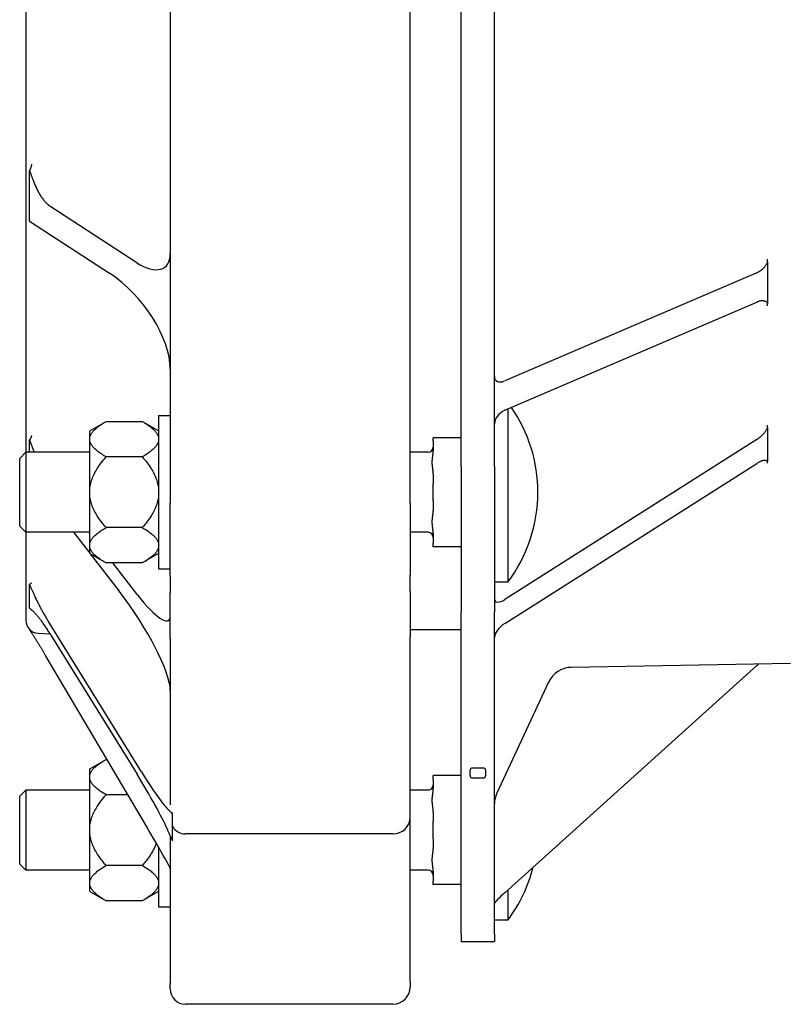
# Model space of a CAD drawing. Header units: millimetres. Extents: x 716 to 5005, y 168 to 1403.
# Tile 1 of 9: x 716 to 867, y 479 to 672. Entities that reach past the tile are written whole.
import ezdxf

# ---------------------------------------------------------------- set-up
doc = ezdxf.new("R2010")
doc.units = ezdxf.units.MM
doc.layers.add('DETAIL', color=2, linetype='Continuous')

msp = doc.modelspace()

# ---------------------------------------------------------------- linework, layer by layer
at = {"layer": 'DETAIL'}
for p, q in [((802.41, 584.41), (802.41, 788.37)), ((808.91, 584.41), (808.91, 788.37)), ((717.11, 785.59), (717.11, 587.19)), ((792.41, 577.21), (792.41, 686.39)), ((745.41, 681.39), (745.41, 577.2)), ((717.85, 635.16), (717.85, 642.34)), ((717.85, 632.39), (717.85, 635.16)), ((738.89, 624.26), (722.04, 635.21)), ((717.85, 632.39), (733.51, 622.21)), ((862.41, 624.46), (862.41, 624.98)), ((862.41, 624.46), (862.41, 620.36)), ((860.29, 622.32), (810.91, 601.14)), ((862.41, 620.36), (862.41, 616.27)), ((810.91, 595.4), (860.29, 616.58)), ((862.41, 615.84), (862.41, 616.27)), ((811.52, 595.66), (811.52, 561.76)), ((743.13, 594.36), (743.13, 564.36)), ((743.13, 594.36), (745.41, 594.36)), ((729.63, 591.36), (732.83, 593.21)), ((732.83, 593.21), (739.93, 593.21)), ((743.13, 591.36), (739.93, 593.21)), ((862.41, 592.03), (862.41, 592.48)), ((862.41, 592.03), (862.41, 588.69)), ((729.63, 589.97), (729.63, 591.36)), ((729.63, 589.53), (729.63, 589.97)), ((796.91, 589.33), (796.91, 590.03)), ((802.41, 590.03), (796.91, 590.03)), ((717.85, 587.21), (717.85, 589.61)), ((729.63, 579.8), (729.63, 589.53)), ((796.91, 589.33), (796.91, 587.46)), ((860.29, 589.68), (810.91, 558.34)), ((862.41, 588.69), (862.41, 585.36)), ((715.91, 585.99), (717.13, 587.21)), ((715.91, 572.73), (715.91, 585.99)), ((717.13, 587.21), (717.13, 571.51)), ((729.63, 587.21), (717.13, 587.21)), ((739.93, 586.29), (732.83, 586.29)), ((795.91, 587.21), (792.41, 587.21)), ((802.41, 584.41), (802.41, 555.88)), ((808.91, 584.41), (808.91, 555.88)), ((810.91, 553.66), (860.29, 585.01)), ((862.41, 585.03), (862.41, 585.36)), ((796.91, 582.93), (796.91, 581.06)), ((796.91, 577.66), (796.91, 581.06)), ((729.63, 578.92), (729.63, 579.8)), ((729.63, 569.19), (729.63, 578.92)), ((745.41, 562.9), (745.41, 577.2)), ((792.41, 577.21), (792.41, 563.13)), ((796.91, 577.66), (796.91, 575.79)), ((715.91, 572.73), (717.13, 571.51)), ((717.11, 571.53), (717.11, 554.32)), ((729.63, 571.51), (717.13, 571.51)), ((726.47, 571.51), (729.63, 567.43)), ((729.63, 571.33), (729.49, 571.51)), ((739.93, 572.44), (732.83, 572.44)), ((795.91, 571.51), (792.41, 571.51)), ((796.91, 571.26), (796.91, 569.39)), ((729.63, 568.75), (729.63, 569.19)), ((729.63, 567.36), (729.63, 568.75)), ((796.91, 568.69), (796.91, 569.39)), ((802.41, 568.69), (796.91, 568.69)), ((729.63, 567.36), (732.83, 565.51)), ((729.74, 567.3), (735.41, 559.97)), ((743.13, 567.36), (739.93, 565.51)), ((739.93, 565.51), (732.83, 565.51)), ((738.96, 559.28), (734.14, 565.51)), ((743.13, 564.36), (745.41, 564.36)), ((745.41, 562.9), (745.41, 559.66)), ((792.41, 559.9), (792.41, 563.13)), ((717.85, 559.07), (717.85, 561.29)), ((811.52, 561.76), (808.91, 561.76)), ((717.85, 556.67), (717.85, 559.07)), ((745.41, 550.7), (745.41, 559.66)), ((792.41, 559.9), (792.41, 551.08)), ((802.41, 492.85), (802.41, 555.88)), ((808.91, 492.85), (808.91, 555.88)), ((739.76, 524.61), (721.54, 554.03)), ((717.85, 552.52), (717.85, 552.42)), ((719.54, 551.75), (721.89, 551.62)), ((722.04, 551.38), (738.9, 524.15)), ((802.41, 552.39), (792.41, 552.39)), ((745.41, 550.7), (745.41, 518.14)), ((792.41, 515.72), (792.41, 551.08)), ((740.73, 513.96), (720.99, 547.39)), ((866.86, 545.83), (823.96, 545.08)), ((860.29, 545.41), (810.91, 500.97)), ((819.52, 542.19), (809.38, 520.45)), ((729.63, 525.21), (732.83, 527.06)), ((732.83, 527.06), (732.99, 527.06)), ((729.63, 523.82), (729.63, 525.21)), ((806.91, 525.34), (804.41, 525.34)), ((729.63, 523.38), (729.63, 523.82)), ((729.63, 513.65), (729.63, 523.38)), ((796.91, 523.18), (796.91, 523.89)), ((802.41, 523.89), (796.91, 523.89)), ((796.91, 523.18), (796.91, 521.31)), ((804.41, 523.44), (806.91, 523.44)), ((715.91, 519.84), (717.13, 521.06)), ((717.13, 521.06), (717.13, 505.36)), ((729.63, 521.06), (717.13, 521.06)), ((795.91, 521.06), (792.41, 521.06)), ((715.91, 506.58), (715.91, 519.84)), ((737.09, 520.14), (732.83, 520.14)), ((745.83, 516.29), (745.83, 516.68)), ((796.91, 516.78), (796.91, 514.91)), ((745.83, 513.89), (745.83, 516.29)), ((792.41, 483.6), (792.41, 515.72)), ((796.91, 511.52), (796.91, 514.91)), ((729.63, 512.77), (729.63, 513.65)), ((729.63, 503.04), (729.63, 512.77)), ((745.83, 511.27), (745.83, 513.89)), ((745.41, 512.06), (745.41, 483.22)), ((745.83, 511.11), (745.83, 511.27)), ((789.01, 512.49), (748.41, 512.49)), ((796.91, 511.52), (796.91, 509.64)), ((743.13, 509.85), (743.13, 498.21)), ((715.91, 506.58), (717.13, 505.36)), ((729.63, 505.36), (717.13, 505.36)), ((739.93, 506.29), (732.83, 506.29)), ((795.91, 505.36), (792.41, 505.36)), ((796.91, 505.11), (796.91, 503.24)), ((796.91, 502.54), (796.91, 503.24)), ((729.63, 502.61), (729.63, 503.04)), ((729.63, 501.21), (729.63, 502.61)), ((729.63, 501.21), (732.83, 499.36)), ((743.13, 501.21), (739.93, 499.36)), ((802.41, 502.54), (796.91, 502.54)), ((811.52, 501.52), (811.52, 495.61)), ((739.93, 499.36), (732.83, 499.36)), ((743.13, 498.21), (745.41, 498.21)), ((811.52, 495.61), (808.91, 495.61)), ((802.41, 492.85), (802.41, 491.38)), ((808.91, 492.85), (808.91, 491.38)), ((802.41, 491.38), (808.91, 491.38)), ((745.41, 482.12), (745.41, 483.22)), ((792.41, 483.6), (792.41, 482.52)), ((789.01, 479.12), (748.41, 479.12))]:
    msp.add_line(p, q, dxfattribs=at)
at = {"layer": 'DETAIL', "flags": 128}
for points in [[(718.24, 643.61), (718.24, 643.57), (718.23, 643.53), (718.23, 643.49), (718.22, 643.45), (718.21, 643.41), (718.2, 643.36), (718.19, 643.32), (718.18, 643.27), (718.17, 643.22), (718.16, 643.17), (718.15, 643.12), (718.13, 643.07), (718.12, 643.01), (718.1, 642.96), (718.08, 642.9), (718.06, 642.85), (718.04, 642.79), (718.02, 642.73), (717.99, 642.67), (717.97, 642.6), (717.94, 642.54), (717.91, 642.48), (717.88, 642.41), (717.85, 642.34)], [(717.85, 642.34), (717.89, 642.22), (717.94, 642.1), (717.98, 641.97), (718.03, 641.83), (718.08, 641.69), (718.13, 641.55), (718.18, 641.4), (718.24, 641.25), (718.29, 641.09), (718.35, 640.93), (718.41, 640.77), (718.47, 640.6), (718.54, 640.43), (718.6, 640.26), (718.67, 640.08), (718.74, 639.91), (718.82, 639.73), (718.89, 639.55), (718.97, 639.37), (719.05, 639.19), (719.13, 639), (719.22, 638.81), (719.31, 638.62), (719.41, 638.42)], [(719.41, 638.42), (719.51, 638.24), (719.6, 638.06), (719.7, 637.88), (719.8, 637.71), (719.9, 637.54), (720.01, 637.37), (720.11, 637.21), (720.22, 637.06), (720.33, 636.91), (720.44, 636.76), (720.55, 636.62), (720.66, 636.48), (720.77, 636.35), (720.88, 636.22), (721, 636.1), (721.11, 635.98), (721.23, 635.86), (721.34, 635.75), (721.46, 635.65), (721.57, 635.55), (721.69, 635.46), (721.81, 635.37), (721.93, 635.28), (722.04, 635.21)], [(860.29, 622.32), (860.4, 622.37), (860.52, 622.43), (860.63, 622.49), (860.75, 622.56), (860.86, 622.62), (860.97, 622.7), (861.08, 622.77), (861.18, 622.85), (861.29, 622.94), (861.39, 623.02), (861.49, 623.11), (861.59, 623.21), (861.68, 623.3), (861.77, 623.4), (861.85, 623.5), (861.93, 623.6), (862.01, 623.7), (862.08, 623.8), (862.15, 623.91), (862.21, 624.01), (862.27, 624.12), (862.32, 624.23), (862.37, 624.34), (862.41, 624.46)], [(862.41, 616.27), (862.36, 616.36), (862.31, 616.43), (862.25, 616.5), (862.18, 616.57), (862.1, 616.62), (862.03, 616.67), (861.95, 616.71), (861.86, 616.74), (861.77, 616.77), (861.68, 616.79), (861.59, 616.81), (861.5, 616.82), (861.4, 616.82), (861.3, 616.82), (861.21, 616.82), (861.11, 616.81), (861.01, 616.8), (860.91, 616.78), (860.8, 616.76), (860.7, 616.73), (860.6, 616.7), (860.5, 616.66), (860.39, 616.62), (860.29, 616.58)], [(729.63, 589.97), (729.65, 590.1), (729.68, 590.23), (729.72, 590.36), (729.77, 590.48), (729.83, 590.61), (729.9, 590.74), (729.98, 590.87), (730.07, 591), (730.17, 591.13), (730.27, 591.27), (730.39, 591.4), (730.52, 591.53), (730.65, 591.66), (730.8, 591.8), (730.95, 591.93), (731.12, 592.07), (731.3, 592.21), (731.48, 592.35), (731.68, 592.49), (731.89, 592.63), (732.11, 592.77), (732.34, 592.92), (732.58, 593.06), (732.83, 593.21)], [(739.93, 593.21), (740.19, 593.06), (740.43, 592.92), (740.66, 592.77), (740.88, 592.63), (741.08, 592.49), (741.28, 592.35), (741.47, 592.21), (741.64, 592.07), (741.81, 591.93), (741.97, 591.8), (742.11, 591.66), (742.25, 591.53), (742.37, 591.4), (742.49, 591.27), (742.6, 591.13), (742.7, 591), (742.78, 590.87), (742.86, 590.74), (742.93, 590.61), (742.99, 590.48), (743.04, 590.36), (743.08, 590.23), (743.11, 590.1), (743.13, 589.97)], [(860.29, 589.68), (860.4, 589.76), (860.52, 589.84), (860.63, 589.92), (860.75, 590), (860.86, 590.09), (860.97, 590.18), (861.08, 590.28), (861.18, 590.37), (861.29, 590.47), (861.39, 590.57), (861.49, 590.67), (861.59, 590.77), (861.68, 590.88), (861.77, 590.98), (861.85, 591.09), (861.93, 591.19), (862.01, 591.3), (862.08, 591.4), (862.15, 591.5), (862.21, 591.61), (862.27, 591.71), (862.32, 591.82), (862.37, 591.92), (862.41, 592.03)], [(718.24, 590.48), (718.23, 590.46), (718.23, 590.43), (718.22, 590.4), (718.21, 590.37), (718.21, 590.34), (718.2, 590.31), (718.19, 590.28), (718.18, 590.24), (718.17, 590.21), (718.15, 590.18), (718.14, 590.14), (718.13, 590.11), (718.11, 590.07), (718.09, 590.03), (718.08, 589.99), (718.06, 589.95), (718.04, 589.91), (718.01, 589.87), (717.99, 589.83), (717.96, 589.79), (717.94, 589.75), (717.91, 589.7), (717.88, 589.66), (717.85, 589.61)], [(717.85, 589.61), (717.88, 589.53), (717.9, 589.45), (717.93, 589.37), (717.96, 589.29), (717.99, 589.2), (718.03, 589.11), (718.06, 589.02), (718.09, 588.93), (718.12, 588.83), (718.16, 588.74), (718.19, 588.64), (718.23, 588.54), (718.27, 588.44), (718.3, 588.33), (718.34, 588.23), (718.38, 588.12), (718.42, 588.01), (718.46, 587.9), (718.5, 587.79), (718.54, 587.68), (718.59, 587.56), (718.63, 587.45), (718.68, 587.33), (718.72, 587.21)], [(732.83, 586.29), (732.58, 586.43), (732.34, 586.58), (732.11, 586.73), (731.89, 586.87), (731.68, 587.01), (731.48, 587.15), (731.3, 587.29), (731.12, 587.43), (730.95, 587.56), (730.8, 587.7), (730.65, 587.83), (730.52, 587.97), (730.39, 588.1), (730.27, 588.23), (730.17, 588.36), (730.07, 588.49), (729.98, 588.62), (729.9, 588.75), (729.83, 588.88), (729.77, 589.01), (729.72, 589.14), (729.68, 589.27), (729.65, 589.4), (729.63, 589.53)], [(743.13, 589.53), (743.11, 589.4), (743.08, 589.27), (743.04, 589.14), (742.99, 589.01), (742.93, 588.88), (742.86, 588.75), (742.78, 588.62), (742.7, 588.49), (742.6, 588.36), (742.49, 588.23), (742.37, 588.1), (742.25, 587.97), (742.11, 587.83), (741.97, 587.7), (741.81, 587.56), (741.64, 587.43), (741.47, 587.29), (741.28, 587.15), (741.08, 587.01), (740.88, 586.87), (740.66, 586.73), (740.43, 586.58), (740.19, 586.43), (739.93, 586.29)], [(729.63, 579.8), (729.65, 580.06), (729.68, 580.32), (729.72, 580.58), (729.77, 580.83), (729.83, 581.09), (729.9, 581.35), (729.98, 581.61), (730.07, 581.87), (730.17, 582.13), (730.27, 582.4), (730.39, 582.66), (730.52, 582.92), (730.65, 583.19), (730.8, 583.46), (730.95, 583.73), (731.12, 584), (731.3, 584.28), (731.48, 584.56), (731.68, 584.84), (731.89, 585.12), (732.11, 585.41), (732.34, 585.69), (732.58, 585.99), (732.83, 586.29)], [(739.93, 586.29), (740.19, 585.99), (740.43, 585.69), (740.66, 585.41), (740.88, 585.12), (741.08, 584.84), (741.28, 584.56), (741.47, 584.28), (741.64, 584), (741.81, 583.73), (741.97, 583.46), (742.11, 583.19), (742.25, 582.92), (742.37, 582.66), (742.49, 582.4), (742.6, 582.13), (742.7, 581.87), (742.78, 581.61), (742.86, 581.35), (742.93, 581.09), (742.99, 580.83), (743.04, 580.58), (743.08, 580.32), (743.11, 580.06), (743.13, 579.8)], [(796.91, 582.93), (796.91, 583.11), (796.9, 583.31), (796.88, 583.5), (796.86, 583.68), (796.83, 583.86), (796.81, 584.05), (796.79, 584.25), (796.76, 584.44), (796.74, 584.63), (796.73, 584.83), (796.72, 585.01), (796.71, 585.19), (796.72, 585.38), (796.73, 585.56), (796.74, 585.75), (796.76, 585.95), (796.79, 586.14), (796.81, 586.34), (796.83, 586.52), (796.86, 586.71), (796.88, 586.89), (796.9, 587.08), (796.91, 587.27), (796.91, 587.46)], [(862.41, 585.36), (862.36, 585.41), (862.31, 585.46), (862.25, 585.5), (862.18, 585.53), (862.1, 585.56), (862.03, 585.57), (861.95, 585.58), (861.86, 585.59), (861.77, 585.58), (861.68, 585.58), (861.59, 585.56), (861.5, 585.54), (861.4, 585.52), (861.3, 585.49), (861.21, 585.46), (861.11, 585.43), (861.01, 585.39), (860.91, 585.34), (860.8, 585.29), (860.7, 585.24), (860.6, 585.19), (860.5, 585.13), (860.39, 585.07), (860.29, 585.01)], [(732.83, 572.44), (732.58, 572.73), (732.34, 573.03), (732.11, 573.32), (731.89, 573.6), (731.68, 573.89), (731.48, 574.17), (731.3, 574.44), (731.12, 574.72), (730.95, 574.99), (730.8, 575.26), (730.65, 575.53), (730.52, 575.8), (730.39, 576.06), (730.27, 576.32), (730.17, 576.59), (730.07, 576.85), (729.98, 577.11), (729.9, 577.37), (729.83, 577.63), (729.77, 577.89), (729.72, 578.15), (729.68, 578.4), (729.65, 578.66), (729.63, 578.92)], [(743.13, 578.92), (743.11, 578.66), (743.08, 578.4), (743.04, 578.15), (742.99, 577.89), (742.93, 577.63), (742.86, 577.37), (742.78, 577.11), (742.7, 576.85), (742.6, 576.59), (742.49, 576.32), (742.37, 576.06), (742.25, 575.8), (742.11, 575.53), (741.97, 575.26), (741.81, 574.99), (741.64, 574.72), (741.47, 574.44), (741.28, 574.17), (741.08, 573.89), (740.88, 573.6), (740.66, 573.32), (740.43, 573.03), (740.19, 572.73), (739.93, 572.44)], [(796.91, 571.26), (796.91, 571.45), (796.9, 571.64), (796.88, 571.83), (796.86, 572.02), (796.83, 572.2), (796.81, 572.39), (796.79, 572.58), (796.76, 572.77), (796.74, 572.97), (796.73, 573.16), (796.72, 573.35), (796.71, 573.53), (796.72, 573.71), (796.73, 573.9), (796.74, 574.09), (796.76, 574.28), (796.79, 574.48), (796.81, 574.67), (796.83, 574.86), (796.86, 575.04), (796.88, 575.22), (796.9, 575.41), (796.91, 575.61), (796.91, 575.79)], [(729.63, 569.19), (729.65, 569.32), (729.68, 569.45), (729.72, 569.58), (729.77, 569.71), (729.83, 569.84), (729.9, 569.97), (729.98, 570.1), (730.07, 570.23), (730.17, 570.36), (730.27, 570.49), (730.39, 570.62), (730.52, 570.76), (730.65, 570.89), (730.8, 571.02), (730.95, 571.16), (731.12, 571.29), (731.3, 571.43), (731.48, 571.57), (731.68, 571.71), (731.89, 571.85), (732.11, 572), (732.34, 572.14), (732.58, 572.29), (732.83, 572.44)], [(739.93, 572.44), (740.19, 572.29), (740.43, 572.14), (740.66, 572), (740.88, 571.85), (741.08, 571.71), (741.28, 571.57), (741.47, 571.43), (741.64, 571.29), (741.81, 571.16), (741.97, 571.02), (742.11, 570.89), (742.25, 570.76), (742.37, 570.62), (742.49, 570.49), (742.6, 570.36), (742.7, 570.23), (742.78, 570.1), (742.86, 569.97), (742.93, 569.84), (742.99, 569.71), (743.04, 569.58), (743.08, 569.45), (743.11, 569.32), (743.13, 569.19)], [(732.83, 565.51), (732.58, 565.66), (732.34, 565.81), (732.11, 565.95), (731.89, 566.09), (731.68, 566.24), (731.48, 566.38), (731.3, 566.51), (731.12, 566.65), (730.95, 566.79), (730.8, 566.92), (730.65, 567.06), (730.52, 567.19), (730.39, 567.32), (730.27, 567.46), (730.17, 567.59), (730.07, 567.72), (729.98, 567.85), (729.9, 567.98), (729.83, 568.11), (729.77, 568.24), (729.72, 568.37), (729.68, 568.49), (729.65, 568.62), (729.63, 568.75)], [(743.13, 568.75), (743.11, 568.62), (743.08, 568.49), (743.04, 568.37), (742.99, 568.24), (742.93, 568.11), (742.86, 567.98), (742.78, 567.85), (742.7, 567.72), (742.6, 567.59), (742.49, 567.46), (742.37, 567.32), (742.25, 567.19), (742.11, 567.06), (741.97, 566.92), (741.81, 566.79), (741.64, 566.65), (741.47, 566.51), (741.28, 566.38), (741.08, 566.24), (740.88, 566.09), (740.66, 565.95), (740.43, 565.81), (740.19, 565.66), (739.93, 565.51)], [(718.16, 561.64), (718.16, 561.63), (718.16, 561.62), (718.15, 561.61), (718.15, 561.59), (718.14, 561.58), (718.13, 561.57), (718.13, 561.55), (718.12, 561.54), (718.11, 561.53), (718.1, 561.51), (718.09, 561.5), (718.08, 561.48), (718.06, 561.47), (718.05, 561.45), (718.03, 561.44), (718.02, 561.42), (718, 561.41), (717.98, 561.39), (717.96, 561.37), (717.94, 561.36), (717.92, 561.34), (717.9, 561.32), (717.87, 561.3), (717.85, 561.29)], [(717.85, 561.29), (717.89, 561.19), (717.93, 561.09), (717.98, 560.98), (718.03, 560.88), (718.07, 560.76), (718.12, 560.65), (718.18, 560.53), (718.23, 560.4), (718.29, 560.27), (718.34, 560.14), (718.4, 560.01), (718.46, 559.87), (718.53, 559.72), (718.59, 559.58), (718.66, 559.43), (718.73, 559.27), (718.8, 559.12), (718.88, 558.95), (718.96, 558.78), (719.04, 558.61), (719.13, 558.43), (719.22, 558.24), (719.31, 558.04), (719.41, 557.84)], [(719.41, 557.84), (719.49, 557.69), (719.57, 557.53), (719.65, 557.37), (719.74, 557.21), (719.82, 557.05), (719.91, 556.88), (719.99, 556.72), (720.08, 556.56), (720.17, 556.4), (720.25, 556.24), (720.34, 556.08), (720.43, 555.92), (720.52, 555.75), (720.61, 555.59), (720.71, 555.43), (720.8, 555.27), (720.89, 555.12), (720.98, 554.96), (721.08, 554.8), (721.17, 554.64), (721.26, 554.49), (721.36, 554.33), (721.45, 554.18), (721.54, 554.03)], [(719.41, 555.12), (719.31, 555.23), (719.22, 555.34), (719.13, 555.44), (719.04, 555.53), (718.96, 555.62), (718.89, 555.7), (718.81, 555.78), (718.74, 555.85), (718.67, 555.92), (718.6, 555.99), (718.53, 556.05), (718.47, 556.11), (718.41, 556.17), (718.35, 556.22), (718.29, 556.28), (718.23, 556.33), (718.18, 556.37), (718.13, 556.42), (718.08, 556.47), (718.03, 556.51), (717.98, 556.55), (717.94, 556.59), (717.89, 556.63), (717.85, 556.67)], [(718.12, 556.43), (718.13, 556.42), (718.14, 556.41), (718.14, 556.4), (718.15, 556.39), (718.16, 556.38), (718.17, 556.37), (718.17, 556.36), (718.18, 556.35), (718.18, 556.34), (718.19, 556.34), (718.19, 556.33), (718.2, 556.32), (718.2, 556.31), (718.21, 556.3), (718.21, 556.29), (718.22, 556.29), (718.22, 556.28), (718.22, 556.27), (718.23, 556.26), (718.23, 556.26), (718.23, 556.25), (718.24, 556.24), (718.24, 556.24), (718.24, 556.23)], [(722.04, 551.38), (721.92, 551.57), (721.8, 551.75), (721.69, 551.94), (721.57, 552.12), (721.45, 552.3), (721.34, 552.48), (721.22, 552.65), (721.11, 552.82), (720.99, 552.99), (720.88, 553.16), (720.77, 553.32), (720.66, 553.48), (720.54, 553.64), (720.43, 553.8), (720.33, 553.95), (720.22, 554.09), (720.11, 554.24), (720.01, 554.38), (719.9, 554.51), (719.8, 554.64), (719.7, 554.77), (719.6, 554.89), (719.5, 555.01), (719.41, 555.12)], [(717.85, 552.42), (717.89, 552.36), (717.93, 552.29), (717.98, 552.22), (718.03, 552.15), (718.08, 552.08), (718.13, 552), (718.18, 551.92), (718.24, 551.83), (718.29, 551.75), (718.35, 551.65), (718.41, 551.56), (718.48, 551.46), (718.54, 551.36), (718.61, 551.26), (718.68, 551.15), (718.75, 551.03), (718.83, 550.92), (718.9, 550.8), (718.98, 550.67), (719.06, 550.54), (719.15, 550.41), (719.23, 550.27), (719.32, 550.13), (719.42, 549.98)], [(717.99, 552.38), (717.99, 552.38), (717.98, 552.39), (717.98, 552.39), (717.97, 552.39), (717.97, 552.39), (717.96, 552.39), (717.96, 552.39), (717.95, 552.39), (717.95, 552.4), (717.94, 552.4), (717.94, 552.4), (717.93, 552.4), (717.92, 552.4), (717.92, 552.4), (717.91, 552.41), (717.9, 552.41), (717.9, 552.41), (717.89, 552.41), (717.88, 552.41), (717.88, 552.41), (717.87, 552.42), (717.86, 552.42), (717.86, 552.42), (717.85, 552.42)], [(719.42, 549.98), (719.48, 549.89), (719.54, 549.79), (719.6, 549.69), (719.66, 549.59), (719.72, 549.48), (719.79, 549.38), (719.85, 549.28), (719.91, 549.17), (719.98, 549.07), (720.04, 548.96), (720.11, 548.85), (720.18, 548.74), (720.24, 548.63), (720.31, 548.52), (720.38, 548.41), (720.44, 548.3), (720.51, 548.18), (720.58, 548.07), (720.65, 547.96), (720.71, 547.84), (720.78, 547.73), (720.85, 547.62), (720.92, 547.5), (720.99, 547.39)], [(860.29, 545.41), (860.3, 545.42), (860.32, 545.44), (860.33, 545.45), (860.35, 545.46), (860.36, 545.47), (860.38, 545.49), (860.39, 545.5), (860.4, 545.51), (860.42, 545.53), (860.43, 545.54), (860.45, 545.55), (860.46, 545.57), (860.48, 545.58), (860.49, 545.59), (860.51, 545.6), (860.52, 545.62), (860.53, 545.63), (860.55, 545.64), (860.56, 545.65), (860.58, 545.67), (860.59, 545.68), (860.61, 545.69), (860.62, 545.71), (860.64, 545.72)], [(729.63, 523.82), (729.65, 523.95), (729.68, 524.08), (729.72, 524.21), (729.77, 524.34), (729.83, 524.47), (729.9, 524.6), (729.98, 524.73), (730.07, 524.86), (730.17, 524.99), (730.27, 525.12), (730.39, 525.25), (730.52, 525.38), (730.65, 525.52), (730.8, 525.65), (730.95, 525.78), (731.12, 525.92), (731.3, 526.06), (731.48, 526.2), (731.68, 526.34), (731.89, 526.48), (732.11, 526.62), (732.34, 526.77), (732.58, 526.91), (732.83, 527.06)], [(804.41, 525.34), (804.29, 525.28), (804.24, 525.2), (804.2, 525.12), (804.17, 525.04), (804.15, 524.96), (804.13, 524.88), (804.11, 524.8), (804.1, 524.71), (804.09, 524.63), (804.08, 524.55), (804.08, 524.47), (804.08, 524.39), (804.08, 524.31), (804.08, 524.23), (804.09, 524.15), (804.1, 524.07), (804.11, 523.99), (804.13, 523.9), (804.15, 523.82), (804.17, 523.74), (804.2, 523.66), (804.24, 523.58), (804.29, 523.51), (804.41, 523.44)], [(806.91, 523.44), (807.03, 523.51), (807.09, 523.58), (807.13, 523.66), (807.15, 523.74), (807.18, 523.82), (807.2, 523.9), (807.21, 523.99), (807.23, 524.07), (807.23, 524.15), (807.24, 524.23), (807.24, 524.31), (807.24, 524.39), (807.24, 524.47), (807.24, 524.55), (807.23, 524.63), (807.23, 524.71), (807.21, 524.8), (807.2, 524.88), (807.18, 524.96), (807.15, 525.04), (807.13, 525.12), (807.09, 525.2), (807.03, 525.28), (806.91, 525.34)], [(732.83, 520.14), (732.58, 520.29), (732.34, 520.43), (732.11, 520.58), (731.89, 520.72), (731.68, 520.86), (731.48, 521), (731.3, 521.14), (731.12, 521.28), (730.95, 521.41), (730.8, 521.55), (730.65, 521.68), (730.52, 521.82), (730.39, 521.95), (730.27, 522.08), (730.17, 522.21), (730.07, 522.34), (729.98, 522.47), (729.9, 522.6), (729.83, 522.73), (729.77, 522.86), (729.72, 522.99), (729.68, 523.12), (729.65, 523.25), (729.63, 523.38)], [(796.91, 516.78), (796.91, 516.97), (796.9, 517.16), (796.88, 517.35), (796.86, 517.53), (796.83, 517.72), (796.81, 517.9), (796.79, 518.1), (796.76, 518.29), (796.74, 518.49), (796.73, 518.68), (796.72, 518.86), (796.71, 519.05), (796.72, 519.23), (796.73, 519.41), (796.74, 519.61), (796.76, 519.8), (796.79, 519.99), (796.81, 520.19), (796.83, 520.38), (796.86, 520.56), (796.88, 520.74), (796.9, 520.93), (796.91, 521.13), (796.91, 521.31)], [(729.63, 513.65), (729.65, 513.91), (729.68, 514.17), (729.72, 514.43), (729.77, 514.69), (729.83, 514.94), (729.9, 515.2), (729.98, 515.46), (730.07, 515.72), (730.17, 515.99), (730.27, 516.25), (730.39, 516.51), (730.52, 516.78), (730.65, 517.04), (730.8, 517.31), (730.95, 517.58), (731.12, 517.85), (731.3, 518.13), (731.48, 518.41), (731.68, 518.69), (731.89, 518.97), (732.11, 519.26), (732.34, 519.55), (732.58, 519.84), (732.83, 520.14)], [(744.85, 517.39), (744.91, 517.33), (744.96, 517.28), (745.02, 517.22), (745.07, 517.17), (745.12, 517.13), (745.17, 517.08), (745.22, 517.03), (745.26, 516.99), (745.31, 516.95), (745.35, 516.9), (745.39, 516.86), (745.43, 516.82), (745.47, 516.78), (745.51, 516.74), (745.54, 516.7), (745.58, 516.66), (745.61, 516.62), (745.64, 516.58), (745.67, 516.54), (745.7, 516.49), (745.73, 516.45), (745.76, 516.4), (745.8, 516.35), (745.83, 516.29)], [(732.83, 506.29), (732.58, 506.58), (732.34, 506.88), (732.11, 507.17), (731.89, 507.45), (731.68, 507.74), (731.48, 508.02), (731.3, 508.29), (731.12, 508.57), (730.95, 508.84), (730.8, 509.11), (730.65, 509.38), (730.52, 509.65), (730.39, 509.91), (730.27, 510.18), (730.17, 510.44), (730.07, 510.7), (729.98, 510.96), (729.9, 511.22), (729.83, 511.48), (729.77, 511.74), (729.72, 512), (729.68, 512.26), (729.65, 512.51), (729.63, 512.77)], [(745.83, 511.27), (745.8, 511.31), (745.76, 511.37), (745.73, 511.42), (745.7, 511.48), (745.67, 511.53), (745.63, 511.59), (745.6, 511.66), (745.57, 511.72), (745.54, 511.79), (745.5, 511.86), (745.46, 511.94), (745.43, 512.02), (745.39, 512.11), (745.35, 512.2), (745.31, 512.3), (745.26, 512.4), (745.21, 512.51), (745.17, 512.62), (745.12, 512.73), (745.07, 512.85), (745.01, 512.97), (744.96, 513.1), (744.9, 513.23), (744.84, 513.37)], [(742.68, 510.64), (742.61, 510.47), (742.54, 510.3), (742.47, 510.13), (742.39, 509.95), (742.31, 509.78), (742.23, 509.6), (742.14, 509.43), (742.04, 509.25), (741.95, 509.08), (741.84, 508.9), (741.74, 508.72), (741.63, 508.54), (741.51, 508.36), (741.39, 508.18), (741.27, 507.99), (741.14, 507.81), (741, 507.63), (740.86, 507.44), (740.72, 507.25), (740.57, 507.06), (740.42, 506.87), (740.26, 506.68), (740.1, 506.48), (739.93, 506.29)], [(796.91, 505.11), (796.91, 505.3), (796.9, 505.49), (796.88, 505.69), (796.86, 505.87), (796.83, 506.05), (796.81, 506.24), (796.79, 506.43), (796.76, 506.62), (796.74, 506.82), (796.73, 507.01), (796.72, 507.2), (796.71, 507.38), (796.72, 507.56), (796.73, 507.75), (796.74, 507.94), (796.76, 508.13), (796.79, 508.33), (796.81, 508.52), (796.83, 508.71), (796.86, 508.89), (796.88, 509.07), (796.9, 509.26), (796.91, 509.46), (796.91, 509.64)], [(729.63, 503.04), (729.65, 503.17), (729.68, 503.3), (729.72, 503.43), (729.77, 503.56), (729.83, 503.69), (729.9, 503.82), (729.98, 503.95), (730.07, 504.08), (730.17, 504.21), (730.27, 504.34), (730.39, 504.47), (730.52, 504.61), (730.65, 504.74), (730.8, 504.87), (730.95, 505.01), (731.12, 505.15), (731.3, 505.28), (731.48, 505.42), (731.68, 505.56), (731.89, 505.7), (732.11, 505.85), (732.34, 505.99), (732.58, 506.14), (732.83, 506.29)], [(739.93, 506.29), (740.19, 506.14), (740.43, 505.99), (740.66, 505.85), (740.88, 505.7), (741.08, 505.56), (741.28, 505.42), (741.47, 505.28), (741.64, 505.15), (741.81, 505.01), (741.97, 504.87), (742.11, 504.74), (742.25, 504.61), (742.37, 504.47), (742.49, 504.34), (742.6, 504.21), (742.7, 504.08), (742.78, 503.95), (742.86, 503.82), (742.93, 503.69), (742.99, 503.56), (743.04, 503.43), (743.08, 503.3), (743.11, 503.17), (743.13, 503.04)], [(732.83, 499.36), (732.58, 499.51), (732.34, 499.66), (732.11, 499.8), (731.89, 499.95), (731.68, 500.09), (731.48, 500.23), (731.3, 500.37), (731.12, 500.5), (730.95, 500.64), (730.8, 500.78), (730.65, 500.91), (730.52, 501.04), (730.39, 501.18), (730.27, 501.31), (730.17, 501.44), (730.07, 501.57), (729.98, 501.7), (729.9, 501.83), (729.83, 501.96), (729.77, 502.09), (729.72, 502.22), (729.68, 502.35), (729.65, 502.48), (729.63, 502.61)], [(743.13, 502.61), (743.11, 502.48), (743.08, 502.35), (743.04, 502.22), (742.99, 502.09), (742.93, 501.96), (742.86, 501.83), (742.78, 501.7), (742.7, 501.57), (742.6, 501.44), (742.49, 501.31), (742.37, 501.18), (742.25, 501.04), (742.11, 500.91), (741.97, 500.78), (741.81, 500.64), (741.64, 500.5), (741.47, 500.37), (741.28, 500.23), (741.08, 500.09), (740.88, 499.95), (740.66, 499.8), (740.43, 499.66), (740.19, 499.51), (739.93, 499.36)]]:
    msp.add_lwpolyline(points, dxfattribs=at)
at = {"layer": 'DETAIL'}
for centre, radius, start, end in [((788.11, 579.34), 29.3, 0.0357, 34.571), ((795.91, 588.21), 1, 270, 0), ((788.11, 579.38), 29.3, 323.0366, 359.9643), ((795.91, 570.51), 1, 0, 90), ((719.68, 554.32), 2.57, 180, 266.7074), ((824.05, 540.08), 5, 91, 155), ((795.91, 522.06), 1, 270, 0), ((813.91, 518.34), 5, 155, 180), ((795.91, 504.36), 1, 0, 90), ((788.11, 513.23), 29.3, 323.0366, 345.7321), ((748.41, 482.12), 3, 180, 270), ((789.01, 482.52), 3.4, 270, 0)]:
    msp.add_arc(centre, radius, start, end, dxfattribs=at)
for centre, major_axis, ratio, start_param, end_param in [((738.89, 630.28), (-5.51, 6.8), 0.512714, 2.135044, 3.705841), ((733.51, 611.22), (-10.06, 12.41), 0.512714, 3.705841, 5.276637), ((810.91, 602.9), (-1.72, -1.64), 0.625656, 5.742974, 7.313771), ((810.91, 593.63), (-1.72, -1.64), 0.625656, 4.172178, 5.742974), ((735.41, 553.48), (9.49, -14.3), 0.220523, 0.320787, 1.891583), ((738.96, 563.47), (6.12, -9.22), 0.220523, 5.033176, 6.603972), ((810.91, 559.78), (-1.84, -1.73), 0.450639, 5.882772, 7.453569), ((810.91, 552.22), (-1.84, -1.73), 0.450639, 4.311976, 5.882772), ((739.76, 526.36), (5.6, -9.28), 0.084054, 4.850829, 5.972078), ((738.9, 522.14), (6.45, -10.69), 0.084054, 0.559747, 1.709237), ((789.01, 515.72), (3.4, 0), 0.951172, 4.712389, 6.283185), ((740.73, 513.6), (4.68, -7.93), 0.020279, 0.034363, 1.605159), ((748.41, 515.34), (-3, 0), 0.951172, 0.532376, 1.570796), ((810.91, 500.63), (-1.99, -1.82), 0.095226, 4.625468, 6.196265)]:
    msp.add_ellipse(centre, major_axis=major_axis, ratio=ratio, start_param=start_param, end_param=end_param, dxfattribs=at)

doc.saveas('drawing.dxf')
